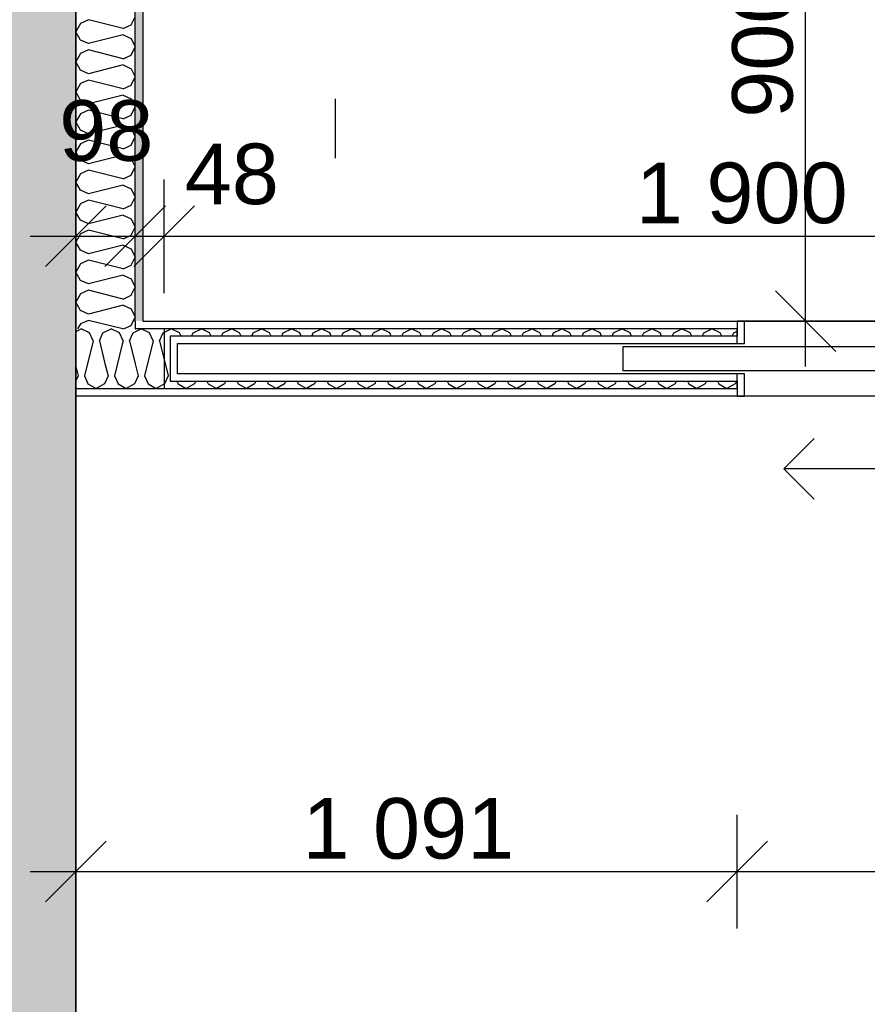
# Model space of a CAD drawing. Header units: millimetres. Extents: x -5000 to 341424, y -9235 to 550260.
# Tile 135 of 236: x 294519 to 295917, y 350149 to 351774. Entities that reach past the tile are written whole.
import ezdxf
from ezdxf.enums import TextEntityAlignment as Align

# ---------------------------------------------------------------- set-up
doc = ezdxf.new("R2010")
doc.units = ezdxf.units.MM
doc.header["$LTSCALE"] = 0.5
doc.header["$MEASUREMENT"] = 0
doc.linetypes.add('PLINE', pattern=[0])
for name, color, linetype in [('232- Ikke-bærende yttervegger (Skravur)(Nye konstruksjoner)', 7, 'Continuous'), ('232- Ikke-bærende yttervegger(Nye konstruksjoner)', 7, 'Continuous'), ('242- Ikke-bærende innervegger (Skravur)(Nye konstruksjoner)', 7, 'Continuous'), ('242- Ikke-bærende innervegger(Nye konstruksjoner)', 7, 'Continuous'), ('244- Vinduer_ dører_ foldevegger(Nye konstruksjoner)', 7, 'Continuous'), ('842-M___1_50 Målsetting bygning', 7, 'Continuous'), ('842-M___1_50 Målsetting bygning(Nye konstruksjoner)', 7, 'Continuous'), ('852- Teknisk_symbolsk informasjon_ bygning(Nye konstruksjoner)', 7, 'Continuous'), ('862- M___Nettoareal(Nye konstruksjoner)', 7, 'Continuous'), ('862- M___Nettoareal(Polylinje)(Nye konstruksjoner)', 7, 'Continuous'), ('862- M___Nettoareal(Tekst)(Nye konstruksjoner)', 7, 'Continuous')]:
    doc.layers.add(name, color=color, linetype=linetype)
doc.layers.add('236- Innvendig kledning og overflate(Nye konstruksjoner)', color=7, linetype='Continuous', lineweight=0)
doc.styles.add('GENERATED_STYLE_1', font='txt')
doc.styles.add('GENERATED_STYLE_3', font='arial.ttf')
doc.dimstyles.new('GENERATED_STYLE__1', dxfattribs={"dimtxt": 100, "dimasz": 95, "dimexe": 0.18, "dimexo": 0.0625, "dimgap": 0, "dimtad": 1, "dimtih": 1, "dimtoh": 1, "dimdec": 0, "dimzin": 0, "dimdsep": 46, "dimtxsty": 'GENERATED_STYLE_3', "dimblk": 'ARROWHEAD_6', "dimblk1": 'ARROWHEAD_6', "dimblk2": 'ARROWHEAD_6', "dimcen": 0.09, "dimse1": 1, "dimse2": 1, "dimclrd": 256, "dimclre": 256, "dimclrt": 256, "dimadec": 1, "dimazin": 0, "dimtfac": 1, "dimtdec": 4, "dimtmove": 2, "dimatfit": 3, "dimfxl": 1, "dimtolj": 1, "dimtzin": 0, "dimarcsym": 0})
doc.dimstyles.new('GENERATED_STYLE__2', dxfattribs={"dimtxt": 100, "dimasz": 95, "dimexe": 0.18, "dimexo": 0.0625, "dimgap": 0, "dimtad": 1, "dimtih": 1, "dimtoh": 1, "dimdec": 0, "dimzin": 0, "dimdsep": 46, "dimtxsty": 'GENERATED_STYLE_3', "dimblk": 'ARROWHEAD_6', "dimblk1": 'ARROWHEAD_6', "dimblk2": 'ARROWHEAD_6', "dimcen": 0.09, "dimse1": 1, "dimse2": 1, "dimclrd": 256, "dimclre": 256, "dimclrt": 256, "dimadec": 1, "dimazin": 0, "dimtfac": 1, "dimtdec": 4, "dimtmove": 0, "dimatfit": 3, "dimfxl": 1, "dimtolj": 1, "dimtzin": 0, "dimarcsym": 0})
doc.dimstyles.new('GENERATED_STYLE__4', dxfattribs={"dimtxt": 100, "dimasz": 95, "dimexe": 0.18, "dimexo": 0.0625, "dimgap": 0, "dimtad": 1, "dimdec": 0, "dimzin": 0, "dimdsep": 46, "dimtxsty": 'GENERATED_STYLE_3', "dimblk": 'ARROWHEAD_6', "dimblk1": 'ARROWHEAD_6', "dimblk2": 'ARROWHEAD_6', "dimcen": 0.09, "dimse1": 1, "dimse2": 1, "dimclrd": 256, "dimclre": 256, "dimclrt": 256, "dimadec": 1, "dimazin": 0, "dimtfac": 1, "dimtdec": 4, "dimtmove": 0, "dimatfit": 3, "dimfxl": 1, "dimtolj": 1, "dimtzin": 0, "dimarcsym": 0})
pattern_1 = [(0, (0, 0), (0, 43.30127), [0, -25]), (0, (12.5, 21.65), (0, 43.30127), [0, -25])]

# ---------------------------------------------------------------- blocks, each defined once
blk = doc.blocks.new('LEILIGHET 2__3', base_point=(300468.6, 348580.7))
at = {"layer": '862- M___Nettoareal(Polylinje)(Nye konstruksjoner)', "linetype": 'PLINE', "flags": 128}
blk.add_lwpolyline([(302741, 356380.7), (294611, 356380.7), (294611, 348080.7), (297926, 348080.7), (297926, 349780.7), (302741, 349780.7)], close=True, dxfattribs=at)
at = {"layer": '862- M___Nettoareal(Tekst)(Nye konstruksjoner)', "style": 'GENERATED_STYLE_1'}
for tag, p in [('DUMMY_861', (296689.7, 358469.3)), ('ROOM_NAME', (295952.5, 358419.5)), ('DUMMY_862', (295952.5, 358281.1))]:
    blk.add_attdef(tag, text='', height=100, dxfattribs=at).set_placement(p, align=Align.TOP_LEFT)
blk = doc.blocks.new('BAD__37', base_point=(296223.3, 353093.5))
at = {"layer": '862- M___Nettoareal(Polylinje)(Nye konstruksjoner)', "linetype": 'PLINE', "flags": 128}
blk.add_lwpolyline([(294722, 354256.6), (294722, 351276.6), (297926, 351276.6), (297926, 354256.6)], close=True, dxfattribs=at)
at = {"layer": '862- M___Nettoareal(Tekst)(Nye konstruksjoner)', "style": 'GENERATED_STYLE_1'}
for tag, p in [('DUMMY_861', (296420.6, 353281.7)), ('ROOM_NAME', (296026, 353230.2)), ('DUMMY_862', (296026, 353093.5))]:
    blk.add_attdef(tag, text='', height=100, dxfattribs=at).set_placement(p, align=Align.TOP_LEFT)
blk = doc.blocks.new('*D867')
at = {"layer": '842-M___1_50 Målsetting bygning', "linetype": 'PLINE'}
for p, q in [((294611, 343394), (294611, 343206.5)), ((297988, 343394), (297988, 343206.5)), ((294561, 343250.2), (294661, 343350.2)), ((297938, 343250.2), (298038, 343350.2)), ((297988, 343300.2), (294611, 343300.2))]:
    blk.add_line(p, q, dxfattribs=at)
at = {"layer": '842-M___1_50 Målsetting bygning', "insert": (296127.9, 343320.2), "char_height": 100, "attachment_point": 7, "style": 'GENERATED_STYLE_3'}
blk.add_mtext('\\A1;{\\pql;\\fArial|b0|i0|c0|p0;\\W1.000000;3\xa0377}', dxfattribs=at)
blk = doc.blocks.new('ARROWHEAD_6')
at = {"linetype": 'Continuous'}
for p, q in [((-0.5, -0.5), (0.5, 0.5)), ((0, 0), (-1, 0))]:
    blk.add_line(p, q, dxfattribs=at)
blk = doc.blocks.new('*D868')
at = {"layer": '842-M___1_50 Målsetting bygning', "linetype": 'PLINE'}
for p, q in [((294391, 343394), (294391, 343206.5)), ((294611, 343394), (294611, 343206.5)), ((294341, 343250.2), (294441, 343350.2)), ((294561, 343250.2), (294661, 343350.2)), ((294611, 343300.2), (294391, 343300.2))]:
    blk.add_line(p, q, dxfattribs=at)
blk = doc.blocks.new('*D869')
at = {"layer": '842-M___1_50 Målsetting bygning', "linetype": 'PLINE'}
for p, q in [((289886, 343394), (289886, 343206.5)), ((294391, 343394), (294391, 343206.5)), ((289836, 343250.2), (289936, 343350.2)), ((294341, 343250.2), (294441, 343350.2)), ((294391, 343300.2), (289886, 343300.2))]:
    blk.add_line(p, q, dxfattribs=at)
at = {"layer": '842-M___1_50 Målsetting bygning', "char_height": 100, "attachment_point": 7, "style": 'GENERATED_STYLE_3'}
for s, insert in [('\\A1;{\\pql;\\fArial|b0|i0|c0|p0;\\W1.000000;4\xa0505}', (291966.9, 343320.2)), ('\\A1;{\\pql;\\fArial|b0|i0|c0|p0;\\W1.000000;220}', (294386.6, 343320.2))]:
    blk.add_mtext(s, dxfattribs=dict(at, insert=insert))
blk = doc.blocks.new('*D1007')
at = {"layer": '842-M___1_50 Målsetting bygning(Nye konstruksjoner)', "linetype": 'PLINE'}
for p, q in [((294611, 350274.5), (294611, 350462)), ((295702.5, 350274.5), (295702.5, 350462)), ((294661, 350418.2), (294561, 350318.2)), ((295752.5, 350418.2), (295652.5, 350318.2)), ((294536, 350368.2), (294611, 350368.2)), ((294611, 350368.2), (295702.5, 350368.2))]:
    blk.add_line(p, q, dxfattribs=at)
at = {"layer": '842-M___1_50 Målsetting bygning(Nye konstruksjoner)', "insert": (294985.2, 350388.2), "char_height": 100, "attachment_point": 7, "style": 'GENERATED_STYLE_3'}
blk.add_mtext('\\A1;{\\pql;\\fArial|b0|i0|c0|p0;\\W1.000000;1\xa0091}', dxfattribs=at)
blk = doc.blocks.new('*D1008')
at = {"layer": '842-M___1_50 Målsetting bygning(Nye konstruksjoner)', "linetype": 'PLINE'}
for p, q in [((295702.5, 350274.5), (295702.5, 350462)), ((296657, 350274.5), (296657, 350462)), ((295752.5, 350418.2), (295652.5, 350318.2)), ((296607, 350318.2), (296707, 350418.2)), ((295702.5, 350368.2), (296657, 350368.2)), ((296657, 350368.2), (296732, 350368.2))]:
    blk.add_line(p, q, dxfattribs=at)
at = {"layer": '842-M___1_50 Målsetting bygning(Nye konstruksjoner)', "char_height": 100, "attachment_point": 7, "style": 'GENERATED_STYLE_3'}
for s, insert in [('\\A1;{\\pql;\\fArial|b0|i0|c0|p0;\\W1.000000;955}', (296065.3, 350388.2)), ('\\A1;{\\pql;\\fArial|b0|i0|c0|p0;\\W1.000000;2\xa0390}', (296008.2, 350248.2))]:
    blk.add_mtext(s, dxfattribs=dict(at, insert=insert))
blk = doc.blocks.new('*X1235')
at = {"layer": '242- Ikke-bærende innervegger (Skravur)(Nye konstruksjoner)', "linetype": 'PLINE'}
for p, q in [((294702.6, 351765.3), (294709, 351778.9)), ((294618.6, 351767.6), (294611, 351754.1)), ((294631.8, 351773.7), (294618.6, 351767.6)), ((294689.3, 351759.3), (294631.8, 351773.7)), ((294689.3, 351759.3), (294702.6, 351765.3)), ((294618.6, 351740.5), (294611, 351754.1)), ((294689.3, 351748.9), (294631.8, 351734.5)), ((294689.3, 351748.9), (294702.6, 351742.8)), ((294702.6, 351742.8), (294709, 351729.3)), ((294631.8, 351734.5), (294618.6, 351740.5)), ((294702.6, 351715.7), (294709, 351729.3)), ((294618.6, 351718), (294611, 351704.5)), ((294631.8, 351724.1), (294618.6, 351718)), ((294689.3, 351709.7), (294631.8, 351724.1)), ((294689.3, 351709.7), (294702.6, 351715.7)), ((294618.6, 351691), (294611, 351704.5)), ((294689.3, 351699.3), (294631.8, 351684.9)), ((294689.3, 351699.3), (294702.6, 351693.2)), ((294702.6, 351693.2), (294709, 351679.7)), ((294631.8, 351684.9), (294618.6, 351691)), ((294702.6, 351666.2), (294709, 351679.7)), ((294618.6, 351668.5), (294611, 351654.9)), ((294631.8, 351674.5), (294618.6, 351668.5)), ((294689.3, 351660.1), (294631.8, 351674.5)), ((294689.3, 351660.1), (294702.6, 351666.2)), ((294618.6, 351641.4), (294611, 351654.9)), ((294689.3, 351649.7), (294631.8, 351635.3)), ((294689.3, 351649.7), (294702.6, 351643.7)), ((294631.8, 351635.3), (294618.6, 351641.4)), ((294702.6, 351643.7), (294709, 351630.1)), ((294702.6, 351616.6), (294709, 351630.1)), ((294618.6, 351618.9), (294611, 351605.3)), ((294631.8, 351624.9), (294618.6, 351618.9)), ((294689.3, 351610.6), (294631.8, 351624.9)), ((294689.3, 351610.6), (294702.6, 351616.6)), ((294618.6, 351591.8), (294611, 351605.3)), ((294689.3, 351600.1), (294631.8, 351585.8)), ((294689.3, 351600.1), (294702.6, 351594.1)), ((294631.8, 351585.8), (294618.6, 351591.8)), ((294702.6, 351594.1), (294709, 351580.6)), ((294702.6, 351567), (294709, 351580.6)), ((294618.6, 351569.3), (294611, 351555.8)), ((294631.8, 351575.4), (294618.6, 351569.3)), ((294689.3, 351561), (294631.8, 351575.4)), ((294689.3, 351561), (294702.6, 351567)), ((294618.6, 351542.2), (294611, 351555.8)), ((294689.3, 351550.6), (294631.8, 351536.2)), ((294689.3, 351550.6), (294702.6, 351544.5)), ((294631.8, 351536.2), (294618.6, 351542.2)), ((294702.6, 351544.5), (294709, 351531)), ((294702.6, 351517.4), (294709, 351531)), ((294618.6, 351519.7), (294611, 351506.2)), ((294631.8, 351525.8), (294618.6, 351519.7)), ((294689.3, 351511.4), (294631.8, 351525.8)), ((294689.3, 351511.4), (294702.6, 351517.4)), ((294618.6, 351492.7), (294611, 351506.2)), ((294689.3, 351501), (294631.8, 351486.6)), ((294689.3, 351501), (294702.6, 351495)), ((294631.8, 351486.6), (294618.6, 351492.7)), ((294702.6, 351495), (294709, 351481.4)), ((294618.6, 351470.2), (294611, 351456.6)), ((294631.8, 351476.2), (294618.6, 351470.2)), ((294689.3, 351461.8), (294631.8, 351476.2)), ((294689.3, 351461.8), (294702.6, 351467.9)), ((294702.6, 351467.9), (294709, 351481.4)), ((294618.6, 351443.1), (294611, 351456.6)), ((294689.3, 351451.4), (294631.8, 351437)), ((294689.3, 351451.4), (294702.6, 351445.4)), ((294631.8, 351437), (294618.6, 351443.1)), ((294702.6, 351445.4), (294709, 351431.8)), ((294618.6, 351420.6), (294611, 351407.1)), ((294631.8, 351426.6), (294618.6, 351420.6)), ((294689.3, 351412.3), (294631.8, 351426.6)), ((294689.3, 351412.3), (294702.6, 351418.3)), ((294702.6, 351418.3), (294709, 351431.8)), ((294618.6, 351393.5), (294611, 351407.1)), ((294689.3, 351401.8), (294631.8, 351387.5)), ((294689.3, 351401.8), (294702.6, 351395.8)), ((294631.8, 351387.5), (294618.6, 351393.5)), ((294702.6, 351395.8), (294709, 351382.3)), ((294618.6, 351371), (294611, 351357.5)), ((294631.8, 351377.1), (294618.6, 351371)), ((294689.3, 351362.7), (294631.8, 351377.1)), ((294689.3, 351362.7), (294702.6, 351368.7)), ((294702.6, 351368.7), (294709, 351382.3)), ((294618.6, 351343.9), (294611, 351357.5)), ((294689.3, 351352.3), (294631.8, 351337.9)), ((294689.3, 351352.3), (294702.6, 351346.2)), ((294631.8, 351337.9), (294618.6, 351343.9)), ((294702.6, 351346.2), (294709, 351332.7)), ((294618.6, 351321.4), (294611, 351307.9)), ((294631.8, 351327.5), (294618.6, 351321.4)), ((294689.3, 351313.1), (294631.8, 351327.5)), ((294689.3, 351313.1), (294702.6, 351319.2)), ((294702.6, 351319.2), (294709, 351332.7)), ((294618.6, 351294.4), (294611, 351307.9)), ((294631.8, 351288.3), (294618.6, 351294.4)), ((294689.3, 351302.7), (294631.8, 351288.3)), ((294689.3, 351302.7), (294702.6, 351296.7)), ((294702.6, 351296.7), (294709, 351283.1)), ((294618.6, 351271.9), (294614, 351263.7)), ((294631.8, 351277.9), (294618.6, 351271.9)), ((294688.9, 351263.7), (294631.8, 351277.9)), ((294702.6, 351269.6), (294709, 351283.1)), ((294689.6, 351263.7), (294702.6, 351269.6))]:
    blk.add_line(p, q, dxfattribs=at)
blk = doc.blocks.new('*D1279')
at = {"layer": '842-M___1_50 Målsetting bygning(Nye konstruksjoner)', "linetype": 'PLINE'}
for p, q in [((294611, 351323), (294611, 351510.5)), ((294709, 351323), (294709, 351510.5)), ((294661, 351466.8), (294561, 351366.8)), ((294659, 351366.8), (294759, 351466.8)), ((294807, 351466.8), (294707, 351366.8)), ((294536, 351416.8), (294611, 351416.8)), ((294611, 351416.8), (294709, 351416.8))]:
    blk.add_line(p, q, dxfattribs=at)
at = {"layer": '842-M___1_50 Målsetting bygning(Nye konstruksjoner)', "insert": (294583.7, 351539.7), "char_height": 100, "attachment_point": 7, "style": 'GENERATED_STYLE_3'}
blk.add_mtext('\\A1;{\\pql;\\fArial|b0|i0|c0|p0;\\W1.000000;98}', dxfattribs=at)
blk = doc.blocks.new('*D1280')
at = {"layer": '842-M___1_50 Målsetting bygning(Nye konstruksjoner)', "linetype": 'PLINE'}
for p, q in [((294709, 351323), (294709, 351510.5)), ((294757, 351323), (294757, 351510.5)), ((294659, 351366.8), (294759, 351466.8)), ((294807, 351466.8), (294707, 351366.8)), ((294709, 351416.8), (294757, 351416.8))]:
    blk.add_line(p, q, dxfattribs=at)
blk = doc.blocks.new('*D1281')
at = {"layer": '842-M___1_50 Målsetting bygning(Nye konstruksjoner)', "linetype": 'PLINE'}
for p, q in [((294757, 351323), (294757, 351510.5)), ((296657, 351323), (296657, 351510.5)), ((294659, 351366.8), (294759, 351466.8)), ((294807, 351466.8), (294707, 351366.8)), ((296607, 351366.8), (296707, 351466.8)), ((294757, 351416.8), (296657, 351416.8)), ((296657, 351416.8), (296732, 351416.8))]:
    blk.add_line(p, q, dxfattribs=at)
at = {"layer": '842-M___1_50 Målsetting bygning(Nye konstruksjoner)', "char_height": 100, "attachment_point": 7, "style": 'GENERATED_STYLE_3'}
for s, insert in [('\\A1;{\\pql;\\fArial|b0|i0|c0|p0;\\W1.000000;48}', (294790.9, 351468.2)), ('\\A1;{\\pql;\\fArial|b0|i0|c0|p0;\\W1.000000;1\xa0900}', (295535.4, 351436.8))]:
    blk.add_mtext(s, dxfattribs=dict(at, insert=insert))
blk = doc.blocks.new('SOV__41', base_point=(296177.1, 350061))
at = {"layer": '862- M___Nettoareal(Polylinje)(Nye konstruksjoner)', "linetype": 'PLINE', "flags": 128}
blk.add_lwpolyline([(297926, 351152.6), (294611, 351152.7), (294611, 348080.7), (297926, 348080.7)], close=True, dxfattribs=at)
at = {"layer": '862- M___Nettoareal(Tekst)(Nye konstruksjoner)', "style": 'GENERATED_STYLE_1'}
for tag, p in [('DUMMY_861', (296401.2, 350249.2)), ('ROOM_NAME', (295953, 350199.4)), ('DUMMY_862', (295953, 350061))]:
    blk.add_attdef(tag, text='', height=100, dxfattribs=at).set_placement(p, align=Align.TOP_LEFT)
blk = doc.blocks.new('*X1341')
at = {"layer": '242- Ikke-bærende innervegger (Skravur)(Nye konstruksjoner)', "linetype": 'PLINE'}
for p, q in [((294611, 351259.4), (294620, 351263.7)), ((294633.5, 351257.2), (294620, 351263.7)), ((294639.6, 351244), (294633.5, 351257.2)), ((294650, 351244), (294656, 351257.2)), ((294656, 351257.2), (294669.6, 351263.7)), ((294683.1, 351257.2), (294669.6, 351263.7)), ((294689.2, 351244), (294683.1, 351257.2)), ((294639.6, 351244), (294625.2, 351186.5)), ((294650, 351244), (294659.3, 351206.6)), ((294689.2, 351244), (294687.8, 351238.4)), ((294611, 351201.6), (294614.8, 351186.5)), ((294614.8, 351186.5), (294611, 351178.2)), ((294625.2, 351186.5), (294630.6, 351174.6))]:
    blk.add_line(p, q, dxfattribs=at)
blk = doc.blocks.new('*X1343')
at = {"layer": '242- Ikke-bærende innervegger (Skravur)(Nye konstruksjoner)', "linetype": 'PLINE'}
for p, q in [((294699.6, 351244), (294705.6, 351257.2)), ((294705.6, 351257.2), (294709, 351258.8)), ((294687.8, 351238.4), (294674.8, 351186.5)), ((294699.6, 351244), (294709, 351206.2)), ((294659.3, 351206.6), (294664.4, 351186.5)), ((294630.6, 351174.6), (294631.2, 351173.2)), ((294631.2, 351173.2), (294644.8, 351165.7)), ((294658.3, 351173.2), (294644.8, 351165.7)), ((294664.4, 351186.5), (294658.3, 351173.2)), ((294674.8, 351186.5), (294680.8, 351173.2)), ((294680.8, 351173.2), (294694.4, 351165.7)), ((294707.9, 351173.2), (294694.4, 351165.7)), ((294709, 351175.6), (294707.9, 351173.2))]:
    blk.add_line(p, q, dxfattribs=at)
blk = doc.blocks.new('*X1344')
at = {"layer": '242- Ikke-bærende innervegger (Skravur)(Nye konstruksjoner)', "linetype": 'PLINE'}
for p, q in [((294709, 351258.8), (294719.1, 351263.7)), ((294732.7, 351257.2), (294719.1, 351263.7)), ((294738.7, 351244), (294732.7, 351257.2)), ((294749.1, 351244), (294755.2, 351257.2)), ((294755.2, 351257.2), (294768.7, 351263.7)), ((294782.3, 351257.2), (294768.7, 351263.7)), ((294784.8, 351251.7), (294782.3, 351257.2)), ((294802.2, 351251.7), (294804.8, 351257.2)), ((294804.8, 351257.2), (294818.3, 351263.7)), ((294831.8, 351257.2), (294818.3, 351263.7)), ((294834.4, 351251.7), (294831.8, 351257.2)), ((294851.8, 351251.7), (294854.3, 351257.2)), ((294854.3, 351257.2), (294867.9, 351263.7)), ((294881.4, 351257.2), (294867.9, 351263.7)), ((294884, 351251.7), (294881.4, 351257.2)), ((294901.4, 351251.7), (294903.9, 351257.2)), ((294903.9, 351257.2), (294917.4, 351263.7)), ((294931, 351257.2), (294917.4, 351263.7)), ((294933.5, 351251.7), (294931, 351257.2)), ((294950.9, 351251.7), (294953.5, 351257.2)), ((294953.5, 351257.2), (294967, 351263.7)), ((294980.6, 351257.2), (294967, 351263.7)), ((294983.1, 351251.7), (294980.6, 351257.2)), ((295000.5, 351251.7), (295003.1, 351257.2)), ((295003.1, 351257.2), (295016.6, 351263.7)), ((295030.1, 351257.2), (295016.6, 351263.7)), ((295032.7, 351251.7), (295030.1, 351257.2)), ((295050.1, 351251.7), (295052.6, 351257.2)), ((295052.6, 351257.2), (295066.2, 351263.7)), ((295079.7, 351257.2), (295066.2, 351263.7)), ((295082.3, 351251.7), (295079.7, 351257.2)), ((295099.7, 351251.7), (295102.2, 351257.2)), ((295102.2, 351257.2), (295115.7, 351263.7)), ((295129.3, 351257.2), (295115.7, 351263.7)), ((295131.8, 351251.7), (295129.3, 351257.2)), ((295149.2, 351251.7), (295151.8, 351257.2)), ((295151.8, 351257.2), (295165.3, 351263.7)), ((295178.9, 351257.2), (295165.3, 351263.7)), ((295181.4, 351251.7), (295178.9, 351257.2)), ((295198.8, 351251.7), (295201.4, 351257.2)), ((295201.4, 351257.2), (295214.9, 351263.7)), ((295228.4, 351257.2), (295214.9, 351263.7)), ((295231, 351251.7), (295228.4, 351257.2)), ((295248.4, 351251.7), (295250.9, 351257.2)), ((295250.9, 351257.2), (295264.5, 351263.7)), ((295278, 351257.2), (295264.5, 351263.7)), ((295280.5, 351251.7), (295278, 351257.2)), ((295298, 351251.7), (295300.5, 351257.2)), ((295300.5, 351257.2), (295314, 351263.7)), ((295327.6, 351257.2), (295314, 351263.7)), ((295330.1, 351251.7), (295327.6, 351257.2)), ((295347.5, 351251.7), (295350.1, 351257.2)), ((295350.1, 351257.2), (295363.6, 351263.7)), ((295377.2, 351257.2), (295363.6, 351263.7)), ((295379.7, 351251.7), (295377.2, 351257.2)), ((295397.1, 351251.7), (295399.7, 351257.2)), ((295399.7, 351257.2), (295413.2, 351263.7)), ((295426.7, 351257.2), (295413.2, 351263.7)), ((295429.3, 351251.7), (295426.7, 351257.2)), ((295446.7, 351251.7), (295449.2, 351257.2)), ((295449.2, 351257.2), (295462.8, 351263.7)), ((295476.3, 351257.2), (295462.8, 351263.7)), ((295478.8, 351251.7), (295476.3, 351257.2)), ((295496.3, 351251.7), (295498.8, 351257.2)), ((295498.8, 351257.2), (295512.3, 351263.7)), ((295525.9, 351257.2), (295512.3, 351263.7)), ((295528.4, 351251.7), (295525.9, 351257.2)), ((295545.8, 351251.7), (295548.4, 351257.2)), ((295548.4, 351257.2), (295561.9, 351263.7)), ((295575.4, 351257.2), (295561.9, 351263.7)), ((295578, 351251.7), (295575.4, 351257.2)), ((295595.4, 351251.7), (295597.9, 351257.2)), ((295597.9, 351257.2), (295611.5, 351263.7)), ((295625, 351257.2), (295611.5, 351263.7)), ((295627.6, 351251.7), (295625, 351257.2)), ((295645, 351251.7), (295647.5, 351257.2)), ((295647.5, 351257.2), (295661.1, 351263.7)), ((295674.6, 351257.2), (295661.1, 351263.7)), ((295677.1, 351251.7), (295674.6, 351257.2)), ((295694.6, 351251.7), (295697.1, 351257.2)), ((295697.1, 351257.2), (295702.5, 351259.8)), ((294738.7, 351244), (294724.4, 351186.5)), ((294749.1, 351244), (294763.5, 351186.5)), ((294709, 351206.2), (294713.9, 351186.5)), ((294713.9, 351186.5), (294709, 351175.6)), ((294724.4, 351186.5), (294730.4, 351173.2)), ((294730.4, 351173.2), (294743.9, 351165.7)), ((294757.5, 351173.2), (294743.9, 351165.7)), ((294763.5, 351186.5), (294757.5, 351173.2)), ((294777.9, 351177.7), (294780, 351173.2)), ((294780, 351173.2), (294793.5, 351165.7)), ((294807, 351173.2), (294793.5, 351165.7)), ((294809.1, 351177.7), (294807, 351173.2)), ((294827.5, 351177.7), (294829.5, 351173.2)), ((294829.5, 351173.2), (294843.1, 351165.7)), ((294856.6, 351173.2), (294843.1, 351165.7)), ((294858.6, 351177.7), (294856.6, 351173.2)), ((294877.1, 351177.7), (294879.1, 351173.2)), ((294879.1, 351173.2), (294892.7, 351165.7)), ((294906.2, 351173.2), (294892.7, 351165.7)), ((294908.2, 351177.7), (294906.2, 351173.2)), ((294926.7, 351177.7), (294928.7, 351173.2)), ((294928.7, 351173.2), (294942.2, 351165.7)), ((294955.8, 351173.2), (294942.2, 351165.7)), ((294957.8, 351177.7), (294955.8, 351173.2)), ((294976.2, 351177.7), (294978.3, 351173.2)), ((294978.3, 351173.2), (294991.8, 351165.7)), ((295005.3, 351173.2), (294991.8, 351165.7)), ((295007.4, 351177.7), (295005.3, 351173.2)), ((295025.8, 351177.7), (295027.8, 351173.2)), ((295027.8, 351173.2), (295041.4, 351165.7)), ((295054.9, 351173.2), (295041.4, 351165.7)), ((295056.9, 351177.7), (295054.9, 351173.2)), ((295075.4, 351177.7), (295077.4, 351173.2)), ((295077.4, 351173.2), (295091, 351165.7)), ((295104.5, 351173.2), (295091, 351165.7)), ((295106.5, 351177.7), (295104.5, 351173.2)), ((295125, 351177.7), (295127, 351173.2)), ((295127, 351173.2), (295140.5, 351165.7)), ((295154.1, 351173.2), (295140.5, 351165.7)), ((295156.1, 351177.7), (295154.1, 351173.2)), ((295174.5, 351177.7), (295176.6, 351173.2)), ((295176.6, 351173.2), (295190.1, 351165.7)), ((295203.6, 351173.2), (295190.1, 351165.7)), ((295205.7, 351177.7), (295203.6, 351173.2)), ((295224.1, 351177.7), (295226.1, 351173.2)), ((295226.1, 351173.2), (295239.7, 351165.7)), ((295253.2, 351173.2), (295239.7, 351165.7)), ((295255.2, 351177.7), (295253.2, 351173.2)), ((295273.7, 351177.7), (295275.7, 351173.2)), ((295275.7, 351173.2), (295289.3, 351165.7)), ((295302.8, 351173.2), (295289.3, 351165.7)), ((295304.8, 351177.7), (295302.8, 351173.2)), ((295323.3, 351177.7), (295325.3, 351173.2)), ((295325.3, 351173.2), (295338.8, 351165.7)), ((295352.4, 351173.2), (295338.8, 351165.7)), ((295354.4, 351177.7), (295352.4, 351173.2)), ((295372.8, 351177.7), (295374.9, 351173.2)), ((295374.9, 351173.2), (295388.4, 351165.7)), ((295401.9, 351173.2), (295388.4, 351165.7)), ((295404, 351177.7), (295401.9, 351173.2)), ((295422.4, 351177.7), (295424.4, 351173.2)), ((295424.4, 351173.2), (295438, 351165.7)), ((295451.5, 351173.2), (295438, 351165.7)), ((295453.5, 351177.7), (295451.5, 351173.2)), ((295472, 351177.7), (295474, 351173.2)), ((295474, 351173.2), (295487.5, 351165.7)), ((295501.1, 351173.2), (295487.5, 351165.7)), ((295503.1, 351177.7), (295501.1, 351173.2)), ((295521.6, 351177.7), (295523.6, 351173.2)), ((295523.6, 351173.2), (295537.1, 351165.7)), ((295550.7, 351173.2), (295537.1, 351165.7)), ((295552.7, 351177.7), (295550.7, 351173.2)), ((295571.1, 351177.7), (295573.2, 351173.2)), ((295573.2, 351173.2), (295586.7, 351165.7)), ((295600.2, 351173.2), (295586.7, 351165.7)), ((295602.3, 351177.7), (295600.2, 351173.2)), ((295620.7, 351177.7), (295622.7, 351173.2)), ((295622.7, 351173.2), (295636.3, 351165.7)), ((295649.8, 351173.2), (295636.3, 351165.7)), ((295651.8, 351177.7), (295649.8, 351173.2)), ((295670.3, 351177.7), (295672.3, 351173.2)), ((295672.3, 351173.2), (295685.8, 351165.7)), ((295699.4, 351173.2), (295685.8, 351165.7)), ((295701.4, 351177.7), (295699.4, 351173.2))]:
    blk.add_line(p, q, dxfattribs=at)
blk = doc.blocks.new('Dørstempel[275]', base_point=(296179.8, 351152.7))
at = {"layer": '852- Teknisk_symbolsk informasjon_ bygning(Nye konstruksjoner)', "char_height": 100, "attachment_point": 1, "rotation": 360, "style": 'GENERATED_STYLE_3'}
for s, insert in [('\\A1;{\\pql;\\pt0,50;\\fArial|b0|i0|c0|p0;\\W1.000000;955\\fArial|b0|i0|c0|p0;\\W1.000000;\\A1{\\H.66x;\\S^  ;}\\fArial|b0|i0|c0|p0;\\W1.000000;\\fArial|b0|i0|c0|p0;\\W1.000000;\\A1{\\H.66x;\\S^  ;}}', (295964.8, 350947.2)), ('\\A1;{\\pql;\\pt0,50;\\fArial|b0|i0|c0|p0;\\W1.000000;x2\xa0390\\fArial|b0|i0|c0|p0;\\W1.000000;\\A1{\\H.66x;\\S^  ;}\\fArial|b0|i0|c0|p0;\\W1.000000;\\fArial|b0|i0|c0|p0;\\W1.000000;\\A1{\\H.66x;\\S^  ;}}', (296193.6, 350947.2))]:
    blk.add_mtext(s, dxfattribs=dict(at, insert=insert))
at = {"layer": '852- Teknisk_symbolsk informasjon_ bygning(Nye konstruksjoner)', "style": 'GENERATED_STYLE_3'}
blk.add_attdef('AC_WIDO_ID', text='', height=100, rotation=360, dxfattribs=at).set_placement((296285.1, 351002.6), align=Align.BOTTOM_CENTER)
blk.add_attdef('DUMMY_228', text='', height=100, rotation=360, dxfattribs=at).set_placement((295888.6, 350970), align=Align.TOP_RIGHT)
blk.add_attdef('DUMMY_229', text='', height=100, rotation=360, dxfattribs=at).set_placement((296605.3, 350970), align=Align.TOP_LEFT)
blk = doc.blocks.new('Skyvedør med pocketkarm[38]')
at = {"layer": '236- Innvendig kledning og overflate(Nye konstruksjoner)', "linetype": 'PLINE'}
for p, q in [((295702.5, 351263.7), (295702.5, 351276.7)), ((295702.5, 351263.7), (295702.5, 351276.7)), ((296657, 351263.7), (296657, 351276.7)), ((296657, 351263.7), (296657, 351276.7)), ((295702.5, 351152.7), (295702.5, 351165.7)), ((295702.5, 351152.7), (295702.5, 351165.7)), ((296657, 351152.7), (296657, 351165.7)), ((296657, 351152.7), (296657, 351165.7))]:
    blk.add_line(p, q, dxfattribs=at)
at = {"layer": '244- Vinduer_ dører_ foldevegger(Nye konstruksjoner)', "linetype": 'PLINE'}
for p, q in [((296657, 351276.7), (295702.5, 351276.7)), ((295714.5, 351276.7), (295702.5, 351276.7)), ((295702.5, 351276.7), (295702.5, 351251.7)), ((295714.5, 351239.7), (295714.5, 351276.7)), ((296645, 351276.7), (296645, 351152.7)), ((296657, 351276.7), (296645, 351276.7)), ((296657, 351152.7), (296657, 351276.7)), ((295702.5, 351251.7), (295702.5, 351263.7)), ((295702.5, 351251.7), (295702.5, 351263.7)), ((296657, 351165.7), (296657, 351263.7)), ((296657, 351165.7), (296657, 351263.7)), ((295702.5, 351251.7), (294767, 351251.7)), ((294767, 351251.7), (294767, 351177.7)), ((294779, 351189.7), (294779, 351239.7)), ((294779, 351239.7), (295702.5, 351239.7)), ((295702.5, 351239.7), (295702.5, 351251.7)), ((295702.5, 351239.7), (295714.5, 351239.7)), ((295514.5, 351194.7), (295514.5, 351234.7)), ((295514.5, 351234.7), (296445, 351234.7)), ((296445, 351234.7), (296445, 351194.7)), ((295702.5, 351189.7), (294779, 351189.7)), ((296445, 351194.7), (295514.5, 351194.7)), ((295714.5, 351189.7), (295702.5, 351189.7)), ((295702.5, 351177.7), (295702.5, 351189.7)), ((295714.5, 351152.7), (295714.5, 351189.7)), ((294767, 351177.7), (295702.5, 351177.7)), ((295702.5, 351177.7), (295702.5, 351152.7)), ((295702.5, 351165.7), (295702.5, 351177.7)), ((295702.5, 351165.7), (295702.5, 351177.7)), ((296657, 351152.7), (295702.5, 351152.7)), ((295702.5, 351152.7), (295714.5, 351152.7)), ((296645, 351152.7), (296657, 351152.7)), ((295779.8, 351032.7), (295829.8, 351082.7)), ((295979.8, 351032.7), (295779.8, 351032.7)), ((295779.8, 351032.7), (295829.8, 350982.7))]:
    blk.add_line(p, q, dxfattribs=at)
at = {"layer": '852- Teknisk_symbolsk informasjon_ bygning(Nye konstruksjoner)'}
ref = blk.add_blockref('Dørstempel[275]', (296179.8, 351152.7), dxfattribs=at)
ref.add_attrib('AC_WIDO_ID', 'IDS-01', dxfattribs={"color": 7, "height": 100, "rotation": 360, "style": 'GENERATED_STYLE_3'}).set_placement((296285.1, 351002.6), align=Align.BOTTOM_CENTER)
blk = doc.blocks.new('*D1480')
at = {"layer": '842-M___1_50 Målsetting bygning(Nye konstruksjoner)', "linetype": 'PLINE'}
for p, q in [((295765.7, 352226.6), (295865.7, 352126.6)), ((295909.4, 352176.6), (295721.9, 352176.6)), ((295815.7, 351276.7), (295815.7, 352176.6)), ((295765.7, 351326.7), (295865.7, 351226.7)), ((295909.4, 351276.7), (295721.9, 351276.7)), ((295815.7, 351201.7), (295815.7, 351276.7))]:
    blk.add_line(p, q, dxfattribs=at)
at = {"layer": '842-M___1_50 Målsetting bygning(Nye konstruksjoner)', "insert": (295795.7, 351612.2), "char_height": 100, "attachment_point": 7, "rotation": 90, "style": 'GENERATED_STYLE_3'}
blk.add_mtext('\\A1;{\\pql;\\fArial|b0|i0|c0|p0;\\W1.000000;900}', dxfattribs=at)

msp = doc.modelspace()

# ---------------------------------------------------------------- hatches: boundary and pattern name
at = {"layer": '232- Ikke-bærende yttervegger (Skravur)(Nye konstruksjoner)', "linetype": 'Continuous'}
h = msp.add_hatch(dxfattribs=at)
h.set_pattern_fill('Betong_strukturell', color=256, style=0, pattern_type=2)
h.set_pattern_definition([(90.00001, (0, 0), (311.76916, 6e-05), [30, -150]), (90.00001, (-155.9, 90), (311.76916, 6e-05), [30, -150]), (150.00001, (0, 0), (155.88452, 270.00004), [30, -150]), (150.00001, (-4e-05, 180), (155.88452, 270.00004), [30, -150]), (210.00001, (-6e-06, 30), (-155.88463, 269.99998), [30, -150]), (210.00001, (-4e-05, 210), (-155.88463, 269.99998), [30, -150]), (90.000012, (-30, -6e-06), (60.000002, 1.2e-05), [0, -60.000002, 0, -90.000004]), (135.000012, (-30, 30), (42.4264, 42.426417), [0, -45.000002, 0, -75.000003])])
h.paths.add_polyline_path([(294391, 356380.6), (294391, 347870.7), (294611, 347870.7), (294611, 356380.6)])
at = {"layer": '242- Ikke-bærende innervegger (Skravur)(Nye konstruksjoner)', "linetype": 'Continuous'}
h = msp.add_hatch(dxfattribs=at)
h.set_pattern_fill('Prikker_tett', color=256, style=0, pattern_type=2)
h.set_pattern_definition(pattern_1)
h.paths.add_polyline_path([(294722, 351276.7), (294722, 354256.6), (294709, 354256.6), (294709, 351276.7)])
h = msp.add_hatch(dxfattribs=at)
h.set_pattern_fill('Prikker_tett', color=256, style=0, pattern_type=2)
h.set_pattern_definition(pattern_1)
h.paths.add_polyline_path([(294709, 351263.7), (294710.4, 351263.7), (294722, 351276.7), (294709, 351276.7)])
h = msp.add_hatch(dxfattribs=at)
h.set_pattern_fill('Prikker_tett', color=256, style=0, pattern_type=2)
h.set_pattern_definition(pattern_1)
h.paths.add_polyline_path([(294722, 351276.7), (294710.4, 351263.7), (294722, 351263.7)])
h = msp.add_hatch(dxfattribs=at)
h.set_pattern_fill('Prikker_tett', color=256, style=0, pattern_type=2)
h.set_pattern_definition(pattern_1)
h.paths.add_polyline_path([(295702.5, 351276.7), (294722, 351276.7), (294722, 351263.7), (295702.5, 351263.7)])
h = msp.add_hatch(dxfattribs=at)
h.set_pattern_fill('Prikker_tett', color=256, style=0, pattern_type=2)
h.set_pattern_definition(pattern_1)
h.paths.add_polyline_path([(294611, 351165.7), (294611, 351152.7), (294622.6, 351165.7)])
h = msp.add_hatch(dxfattribs=at)
h.set_pattern_fill('Prikker_tett', color=256, style=0, pattern_type=2)
h.set_pattern_definition(pattern_1)
h.paths.add_polyline_path([(294622.6, 351165.7), (294611, 351152.7), (295702.5, 351152.7), (295702.5, 351165.7)])

# ---------------------------------------------------------------- linework, layer by layer
at = {"layer": '232- Ikke-bærende yttervegger(Nye konstruksjoner)', "linetype": 'PLINE', "flags": 128}
msp.add_lwpolyline([(294611, 347870.7), (294611, 356380.6)], dxfattribs=at)
at = {"layer": '236- Innvendig kledning og overflate(Nye konstruksjoner)', "linetype": 'PLINE'}
for p, q in [((295702.5, 351263.7), (295702.5, 351276.7)), ((295702.5, 351152.7), (295702.5, 351165.7))]:
    msp.add_line(p, q, dxfattribs=at)
at = {"layer": '236- Innvendig kledning og overflate(Nye konstruksjoner)', "linetype": 'PLINE', "flags": 128}
for points in [[(294722, 351276.7), (294722, 354256.6)], [(295702.5, 351276.7), (294722, 351276.7)], [(294611, 351152.7), (294611, 351165.7)], [(294611, 351152.7), (295702.5, 351152.7)]]:
    msp.add_lwpolyline(points, dxfattribs=at)
at = {"layer": '242- Ikke-bærende innervegger(Nye konstruksjoner)', "linetype": 'PLINE'}
for p, q in [((294709, 351276.7), (294709, 354269.6)), ((294709, 351276.7), (294709, 351263.7)), ((294709, 351276.7), (294709, 351263.7)), ((294709, 351263.7), (294710.4, 351263.7)), ((295702.5, 351263.7), (294710.4, 351263.7)), ((295702.5, 351251.7), (295702.5, 351263.7)), ((295702.5, 351165.7), (295702.5, 351177.7)), ((294611, 351165.7), (294622.6, 351165.7)), ((294622.6, 351165.7), (294709, 351165.7)), ((294709, 351165.7), (295702.5, 351165.7))]:
    msp.add_line(p, q, dxfattribs=at)
at = {"layer": '242- Ikke-bærende innervegger(Nye konstruksjoner)', "linetype": 'PLINE', "flags": 128}
for points in [[(294611, 356380.6), (294611, 351263.7)], [(294611, 351165.7), (294611, 351263.7)]]:
    msp.add_lwpolyline(points, dxfattribs=at)
at = {"layer": '242- Ikke-bærende innervegger(Nye konstruksjoner)', "linetype": 'PLINE'}
for points in [[(295039, 351643.7), (295039, 351545.7)], [(294757, 351263.7), (294757, 351165.7)]]:
    msp.add_lwpolyline(points, dxfattribs=at)

# ---------------------------------------------------------------- block references
at = {"layer": '242- Ikke-bærende innervegger(Nye konstruksjoner)'}
for name in ['*X1235', '*X1341', '*X1343', '*X1344']:
    msp.add_blockref(name, (0, 0), dxfattribs=at)
at = {"layer": '244- Vinduer_ dører_ foldevegger(Nye konstruksjoner)', "linetype": 'PLINE'}
msp.add_blockref('Skyvedør med pocketkarm[38]', (0, 0), dxfattribs=at)
at = {"layer": '862- M___Nettoareal(Nye konstruksjoner)', "linetype": 'Continuous'}
for name, p in [('LEILIGHET 2__3', (300468.6, 348580.7)), ('BAD__37', (296223.3, 353093.5)), ('SOV__41', (296177.1, 350061))]:
    msp.add_blockref(name, p, dxfattribs=at)

# ---------------------------------------------------------------- dimensions: what is measured, and where the dimension line sits
at = {"layer": '842-M___1_50 Målsetting bygning', "linetype": 'Continuous'}
for base, p1, p2, picture, middle in [((289886, 343300.2), (294391, 352125.7), (289886, 348620.7), '*D869', (292138.5, 343370.2)), ((294391, 343300.2), (294611, 352125.7), (294391, 352125.7), '*D868', (294500.8, 343370.2)), ((294611, 343300.2), (297988, 348868.7), (294611, 352125.7), '*D867', (296299.5, 343370.2))]:
    dim = msp.add_linear_dim(base=base, p1=p1, p2=p2, angle=180, dimstyle='GENERATED_STYLE__2', dxfattribs=at)
    dim.commit()
    dim.dimension.update_dxf_attribs({"geometry": picture, "text_midpoint": middle, "dimtype": 160})
at = {"layer": '842-M___1_50 Målsetting bygning(Nye konstruksjoner)', "linetype": 'Continuous'}
dim = msp.add_linear_dim(base=(295815.7, 352176.6), p1=(294722, 351276.7), p2=(297926, 352176.6), angle=90, dimstyle='GENERATED_STYLE__4', dxfattribs=at)
dim.commit()
dim.dimension.update_dxf_attribs({"geometry": '*D1480', "text_midpoint": (295745.7, 351726.4), "dimtype": 160, "text_rotation": 90})
for base, p1, p2, dimstyle, picture, middle in [((296657, 351416.8), (294757, 351263.7), (296657, 351276.7), 'GENERATED_STYLE__2', '*D1281', (295706.9, 351486.8)), ((294709, 351416.8), (294611, 351165.7), (294709, 351263.7), 'GENERATED_STYLE__1', '*D1279', (294659.8, 351589.7)), ((294757, 351416.8), (294709, 351263.7), (294757, 351263.7), 'GENERATED_STYLE__1', '*D1280', (294867, 351518.2)), ((295702.5025, 350368.2222), (294611.0043, 350755.9529), (295702.5025, 351152.6505), 'GENERATED_STYLE__2', '*D1007', (295156.6994, 350438.2222)), ((296657.0025266, 350368.2222109), (295702.5025266, 351152.6504946), (296657.0025266, 351152.6500977), 'GENERATED_STYLE__2', '*D1008', (296179.4985186, 350438.2222112))]:
    dim = msp.add_linear_dim(base=base, p1=p1, p2=p2, dimstyle=dimstyle, dxfattribs=at)
    dim.commit()
    dim.dimension.update_dxf_attribs({"geometry": picture, "text_midpoint": middle, "dimtype": 160})

doc.saveas('drawing.dxf')
